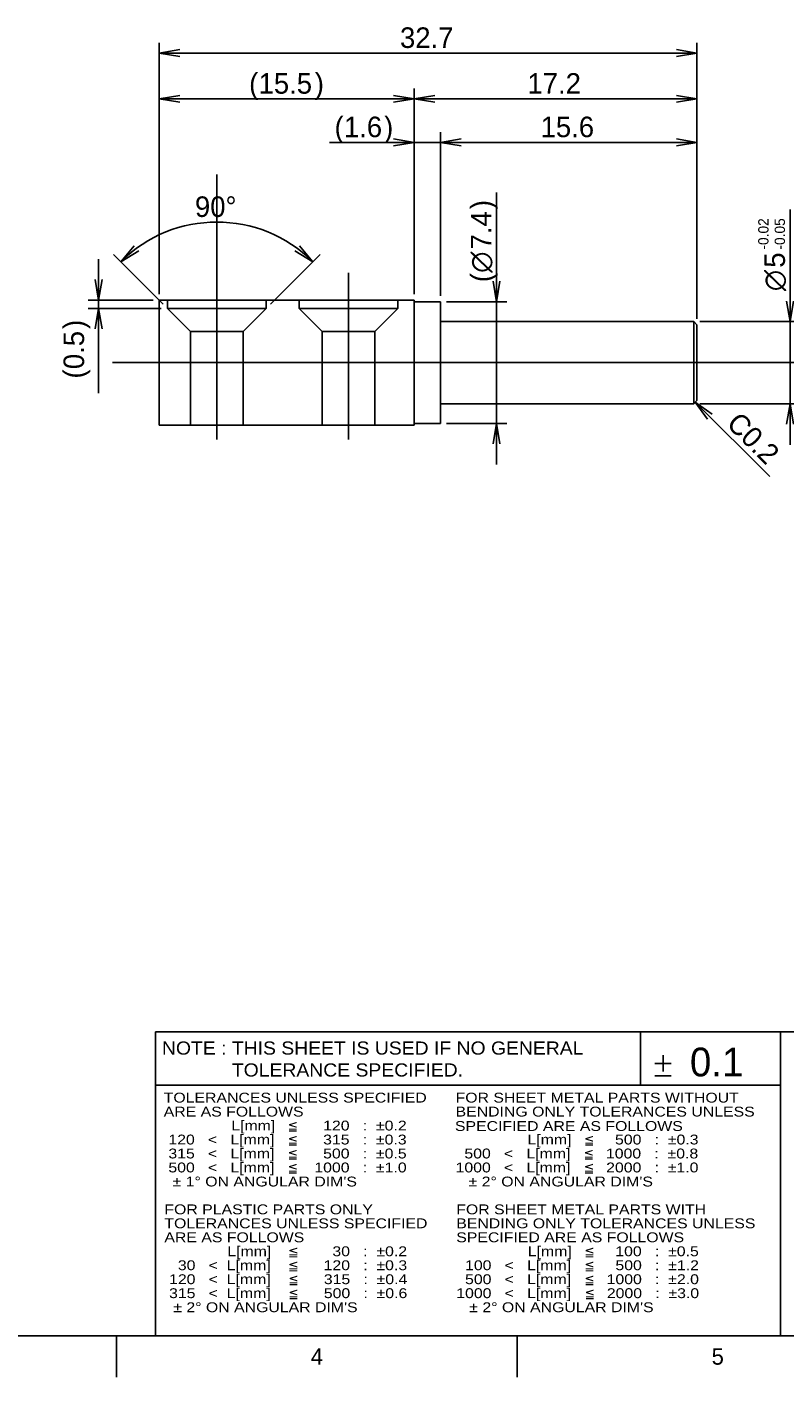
# Model space of a CAD drawing. Extents: x 0 to 415, y -31 to 324.
# Tile 2 of 4: x 155 to 248, y 5 to 169. Entities that reach past the tile are written whole.
import ezdxf
from ezdxf.enums import TextEntityAlignment as Align
from ezdxf.lldxf.tags import DXFTag

# ---------------------------------------------------------------- set-up
doc = ezdxf.new("R2010")
doc.units = 0
for name, color, linetype in [('DEFAULT', 7, 'CONTINUOUS'), ('LAYER0$C$L0', 7, 'CONTINUOUS'), ('LAYER1$C$L1', 7, 'CONTINUOUS'), ('MKE-275612B', 7, 'CONTINUOUS')]:
    doc.layers.add(name, color=color, linetype=linetype)
doc.styles.add('SEACAD_ARIAL_TTF', font='txt')
doc.styles.add('SEACAD_SOLID_EDGE_ANSI1_SY', font='semeca1.ttf')
tags = doc.linetypes.add('CENTER2', pattern=[28.575, 19.05, -3.175, 3.175, -3.175]).pattern_tags.tags
tags[10:11] = [DXFTag(74, 4), DXFTag(75, 0), DXFTag(340, '0'), DXFTag(46, 0.0), DXFTag(50, 0.0), DXFTag(44, 0.0), DXFTag(45, 0.0)]
tags[8:9] = [DXFTag(74, 4), DXFTag(75, 0), DXFTag(340, '0'), DXFTag(46, 0.0), DXFTag(50, 0.0), DXFTag(44, 0.0), DXFTag(45, 0.0)]
tags[6:7] = [DXFTag(74, 4), DXFTag(75, 0), DXFTag(340, '0'), DXFTag(46, 0.0), DXFTag(50, 0.0), DXFTag(44, 0.0), DXFTag(45, 0.0)]
tags[4:5] = [DXFTag(74, 4), DXFTag(75, 0), DXFTag(340, '0'), DXFTag(46, 0.0), DXFTag(50, 0.0), DXFTag(44, 0.0), DXFTag(45, 0.0)]
tags = doc.linetypes.add('HIDDEN2', pattern=[4.7625, 3.175, -1.5875]).pattern_tags.tags
tags[6:7] = [DXFTag(74, 4), DXFTag(75, 0), DXFTag(340, '0'), DXFTag(46, 0.0), DXFTag(50, 0.0), DXFTag(44, 0.0), DXFTag(45, 0.0)]
tags[4:5] = [DXFTag(74, 4), DXFTag(75, 0), DXFTag(340, '0'), DXFTag(46, 0.0), DXFTag(50, 0.0), DXFTag(44, 0.0), DXFTag(45, 0.0)]
doc.dimstyles.new('JIS', dxfattribs={"dimtxt": 2.5, "dimasz": 2.5, "dimexe": 1.25, "dimexo": 0.75, "dimgap": 1.25, "dimtad": 1, "dimlfac": 0.5, "dimtxsty": 'SEACAD_ARIAL_TTF', "dimsah": 1, "dimcen": 1.25, "dimazin": 3, "dimtfac": 1, "dimtmove": 0, "dimatfit": 3, "dimtolj": 1})

# ---------------------------------------------------------------- blocks, each defined once
blk = doc.blocks.new('SEANNOT_GROUP1')
at = {"layer": 'DEFAULT', "color": 7, "linetype": 'CENTER2'}
blk.add_line((165.79, 128.45), (249.6, 128.45), dxfattribs=at)
blk = doc.blocks.new('SEANNOT_GROUP2')
at = {"layer": 'DEFAULT', "color": 7, "linetype": 'CENTER2'}
blk.add_line((194.46, 119.1), (194.46, 139.36), dxfattribs=at)
blk = doc.blocks.new('SEANNOT_GROUP3')
at = {"layer": 'DEFAULT', "color": 7, "linetype": 'CENTER2'}
blk.add_line((178.46, 119.1), (178.46, 151.33), dxfattribs=at)
blk = doc.blocks.new('SE')
at = {"layer": 'MKE-275612B', "color": 7, "linetype": 'CONTINUOUS'}
for p, q in [((171.46, 136.05), (202.46, 136.05)), ((171.46, 136.05), (171.46, 120.85)), ((202.46, 136.05), (202.46, 120.85)), ((205.66, 135.85), (202.46, 135.85)), ((205.66, 121.05), (205.66, 135.85)), ((236.46, 133.45), (205.66, 133.45)), ((236.46, 123.45), (236.46, 133.45)), ((236.86, 133.05), (236.46, 133.45)), ((236.86, 133.05), (236.86, 123.85)), ((205.66, 123.45), (236.46, 123.45)), ((236.46, 123.45), (236.86, 123.85)), ((171.46, 120.85), (202.46, 120.85)), ((202.46, 121.05), (205.66, 121.05))]:
    blk.add_line(p, q, dxfattribs=at)
at = {"layer": 'MKE-275612B', "color": 7, "linetype": 'HIDDEN2'}
for p, q in [((172.46, 136.05), (172.46, 135.05)), ((184.46, 135.05), (172.46, 135.05)), ((172.46, 135.05), (175.26, 132.25)), ((181.66, 132.25), (184.46, 135.05)), ((184.46, 135.05), (184.46, 136.05)), ((188.46, 136.05), (188.46, 135.05)), ((200.46, 135.05), (188.46, 135.05)), ((188.46, 135.05), (191.26, 132.25)), ((197.66, 132.25), (200.46, 135.05)), ((200.46, 135.05), (200.46, 136.05)), ((181.66, 132.25), (175.26, 132.25)), ((175.26, 132.25), (175.26, 120.85)), ((181.66, 120.85), (181.66, 132.25)), ((197.66, 132.25), (191.26, 132.25)), ((191.26, 132.25), (191.26, 120.85)), ((197.66, 120.85), (197.66, 132.25))]:
    blk.add_line(p, q, dxfattribs=at)
blk = doc.blocks.new('DMBLK83')
at = {"layer": 'DEFAULT', "color": 7, "linetype": 'CONTINUOUS'}
for p, q in [((248.18, 118.45), (248.18, 147.08)), ((237.21, 133.45), (249.43, 133.45)), ((237.21, 123.45), (249.43, 123.45))]:
    blk.add_line(p, q, dxfattribs=at)
for points in [[(247.76, 135.95), (248.18, 133.45), (248.6, 135.95)], [(247.76, 120.95), (248.18, 123.45), (248.6, 120.95)]]:
    blk.add_lwpolyline(points, dxfattribs=at)
for s, height, style, p in [('-0.02', 1.25, 'SEACAD_ARIAL_TTF', (244.31, 142.21)), ('-0.05', 1.25, 'SEACAD_ARIAL_TTF', (246.31, 142.21)), ('5', 2.5, 'SEACAD_ARIAL_TTF', (245.06, 140)), ('O', 2.5, 'SEACAD_SOLID_EDGE_ANSI1_SY', (245.06, 137.15))]:
    blk.add_text(s, height=height, rotation=90, dxfattribs=dict(at, style=style)).set_placement(p, align=Align.TOP_LEFT)
blk = doc.blocks.new('DMBLK84')
at = {"layer": 'DEFAULT', "color": 7, "linetype": 'CONTINUOUS'}
for p, q in [((212.49, 116.05), (212.49, 149.14)), ((206.41, 135.85), (213.74, 135.85)), ((206.41, 121.05), (213.74, 121.05))]:
    blk.add_line(p, q, dxfattribs=at)
for points in [[(212.07, 138.35), (212.49, 135.85), (212.9, 138.35)], [(212.07, 118.55), (212.49, 121.05), (212.9, 118.55)]]:
    blk.add_lwpolyline(points, dxfattribs=at)
for s, style, p in [(')', 'SEACAD_ARIAL_TTF', (209.36, 147.13)), ('7.4', 'SEACAD_ARIAL_TTF', (209.36, 142.23)), ('O', 'SEACAD_SOLID_EDGE_ANSI1_SY', (209.36, 139.38)), ('(', 'SEACAD_ARIAL_TTF', (209.36, 138.24))]:
    blk.add_text(s, height=2.5, rotation=90, dxfattribs=dict(at, style=style)).set_placement(p, align=Align.TOP_LEFT)
blk = doc.blocks.new('DMBLK90')
at = {"layer": 'DEFAULT', "color": 7, "linetype": 'CONTINUOUS'}
for p, q in [((205.66, 136.6), (205.66, 156.51)), ((236.86, 133.8), (236.86, 156.51)), ((236.86, 155.26), (205.66, 155.26))]:
    blk.add_line(p, q, dxfattribs=at)
for points in [[(208.16, 154.85), (205.66, 155.26), (208.16, 155.68)], [(234.36, 154.85), (236.86, 155.26), (234.36, 155.68)]]:
    blk.add_lwpolyline(points, dxfattribs=at)
at = {"layer": 'DEFAULT', "color": 7, "linetype": 'CONTINUOUS', "style": 'SEACAD_ARIAL_TTF'}
blk.add_text('15.6', height=2.5, dxfattribs=at).set_placement((217.84, 158.39), align=Align.TOP_LEFT)
blk = doc.blocks.new('DMBLK91')
at = {"layer": 'DEFAULT', "color": 7, "linetype": 'CONTINUOUS'}
for p, q in [((202.46, 136.8), (202.46, 156.51)), ((205.66, 136.6), (205.66, 156.51)), ((210.66, 155.26), (192.15, 155.26))]:
    blk.add_line(p, q, dxfattribs=at)
for points in [[(199.96, 154.85), (202.46, 155.26), (199.96, 155.68)], [(208.16, 154.85), (205.66, 155.26), (208.16, 155.68)]]:
    blk.add_lwpolyline(points, dxfattribs=at)
at = {"layer": 'DEFAULT', "color": 7, "linetype": 'CONTINUOUS', "style": 'SEACAD_ARIAL_TTF'}
for s, p in [('(', (192.78, 158.39)), ('1.6', (193.92, 158.39)), (')', (198.81, 158.39))]:
    blk.add_text(s, height=2.5, dxfattribs=at).set_placement(p, align=Align.TOP_LEFT)
blk = doc.blocks.new('DMBLK92')
at = {"layer": 'DEFAULT', "color": 7, "linetype": 'CONTINUOUS'}
for p, q in [((202.46, 136.8), (202.46, 161.8)), ((236.86, 133.8), (236.86, 161.8)), ((236.86, 160.55), (202.46, 160.55))]:
    blk.add_line(p, q, dxfattribs=at)
for points in [[(204.96, 160.13), (202.46, 160.55), (204.96, 160.97)], [(234.36, 160.13), (236.86, 160.55), (234.36, 160.97)]]:
    blk.add_lwpolyline(points, dxfattribs=at)
at = {"layer": 'DEFAULT', "color": 7, "linetype": 'CONTINUOUS', "style": 'SEACAD_ARIAL_TTF'}
blk.add_text('17.2', height=2.5, dxfattribs=at).set_placement((216.24, 163.68), align=Align.TOP_LEFT)
blk = doc.blocks.new('DMBLK93')
at = {"layer": 'DEFAULT', "color": 7, "linetype": 'CONTINUOUS'}
for p, q in [((171.46, 136.8), (171.46, 161.8)), ((202.46, 136.8), (202.46, 161.8)), ((202.46, 160.55), (171.46, 160.55))]:
    blk.add_line(p, q, dxfattribs=at)
for points in [[(173.96, 160.13), (171.46, 160.55), (173.96, 160.97)], [(199.96, 160.13), (202.46, 160.55), (199.96, 160.97)]]:
    blk.add_lwpolyline(points, dxfattribs=at)
at = {"layer": 'DEFAULT', "color": 7, "linetype": 'CONTINUOUS', "style": 'SEACAD_ARIAL_TTF'}
for s, p in [('(', (182.39, 163.68)), ('15.5', (183.54, 163.68)), (')', (190.38, 163.68))]:
    blk.add_text(s, height=2.5, dxfattribs=at).set_placement(p, align=Align.TOP_LEFT)
blk = doc.blocks.new('DMBLK94')
at = {"layer": 'DEFAULT', "color": 7, "linetype": 'CONTINUOUS'}
for p, q in [((171.46, 136.8), (171.46, 167.38)), ((236.86, 166.13), (171.46, 166.13)), ((236.86, 133.8), (236.86, 167.38))]:
    blk.add_line(p, q, dxfattribs=at)
for points in [[(173.96, 165.71), (171.46, 166.13), (173.96, 166.55)], [(234.36, 165.71), (236.86, 166.13), (234.36, 166.55)]]:
    blk.add_lwpolyline(points, dxfattribs=at)
at = {"layer": 'DEFAULT', "color": 7, "linetype": 'CONTINUOUS', "style": 'SEACAD_ARIAL_TTF'}
blk.add_text('32.7', height=2.5, dxfattribs=at).set_placement((200.74, 169.25), align=Align.TOP_LEFT)
blk = doc.blocks.new('GDIMGGROUP')
at = {"layer": 'DEFAULT', "color": 7, "linetype": 'CONTINUOUS'}
blk.add_line((236.66, 123.65), (245.72, 114.59), dxfattribs=at)
blk.add_lwpolyline([(238.13, 121.59), (236.66, 123.65), (238.72, 122.18)], dxfattribs=at)
at = {"layer": 'DEFAULT', "color": 7, "linetype": 'CONTINUOUS', "style": 'SEACAD_ARIAL_TTF'}
blk.add_text('C0.2', height=2.5, rotation=315, dxfattribs=at).set_placement((242.09, 122.64), align=Align.TOP_LEFT)
blk = doc.blocks.new('DMBLK97')
at = {"layer": 'DEFAULT', "color": 7, "linetype": 'CONTINUOUS'}
for p, q in [((164.08, 141.05), (164.08, 124.74)), ((170.71, 136.05), (162.83, 136.05)), ((171.71, 135.05), (162.83, 135.05))]:
    blk.add_line(p, q, dxfattribs=at)
for points in [[(164.5, 138.55), (164.08, 136.05), (163.67, 138.55)], [(164.5, 132.55), (164.08, 135.05), (163.67, 132.55)]]:
    blk.add_lwpolyline(points, dxfattribs=at)
at = {"layer": 'DEFAULT', "color": 7, "linetype": 'CONTINUOUS', "style": 'SEACAD_ARIAL_TTF'}
for s, p in [(')', (159.82, 132.55)), ('0.5', (159.82, 127.66)), ('(', (159.82, 126.51))]:
    blk.add_text(s, height=2.5, rotation=90, dxfattribs=at).set_placement(p, align=Align.TOP_LEFT)
blk = doc.blocks.new('DMBLK98')
at = {"layer": 'DEFAULT', "color": 7, "linetype": 'CONTINUOUS'}
for p, q in [((171.93, 135.58), (165.9, 141.61)), ((184.99, 135.58), (191.02, 141.61))]:
    blk.add_line(p, q, dxfattribs=at)
for points in [[(168.96, 142.04), (166.79, 140.72), (168.41, 142.67)], [(188.51, 142.67), (190.13, 140.72), (187.96, 142.04)]]:
    blk.add_lwpolyline(points, dxfattribs=at)
blk.add_arc((178.46, 129.05), 16.51, 45, 135, dxfattribs=at)
at = {"layer": 'DEFAULT', "color": 7, "linetype": 'CONTINUOUS', "style": 'SEACAD_ARIAL_TTF'}
blk.add_text('90°', height=2.5, dxfattribs=at).set_placement((175.8, 148.68), align=Align.TOP_LEFT)

msp = doc.modelspace()

# ---------------------------------------------------------------- linework, layer by layer
at = {"layer": 'DEFAULT', "color": 7, "linetype": 'CONTINUOUS'}
for p, q in [((233.73, 43.171), (231.73, 43.171)), ((232.73, 42.171), (232.73, 44.171)), ((233.73, 41.671), (231.73, 41.671))]:
    msp.add_line(p, q, dxfattribs=at)
at = {"layer": 'LAYER0$C$L0', "color": 7, "linetype": 'CONTINUOUS'}
for p, q in [((20, 10), (410, 10)), ((166.25, 5), (166.25, 10)), ((215, 5), (215, 10))]:
    msp.add_line(p, q, dxfattribs=at)
at = {"layer": 'LAYER1$C$L1', "color": 7, "linetype": 'CONTINUOUS'}
for p, q in [((171, 47), (410, 47)), ((171, 10), (171, 47)), ((230, 40.5), (230, 47)), ((247, 10), (247, 47)), ((171, 40.5), (247, 40.5))]:
    msp.add_line(p, q, dxfattribs=at)

# ---------------------------------------------------------------- block references
at = {"layer": 'DEFAULT'}
for name in ['SEANNOT_GROUP3', 'SEANNOT_GROUP2', 'SE', 'SEANNOT_GROUP1', 'GDIMGGROUP']:
    msp.add_blockref(name, (0, 0), dxfattribs=at)

# ---------------------------------------------------------------- texts
at = {"layer": 'DEFAULT', "color": 7, "linetype": 'CONTINUOUS', "style": 'SEACAD_ARIAL_TTF'}
msp.add_text('0.1', height=3.5, dxfattribs=at).set_placement((236, 45.087), align=Align.TOP_LEFT)
at = {"layer": 'LAYER1$C$L1', "color": 7, "linetype": 'CONTINUOUS', "style": 'SEACAD_ARIAL_TTF'}
for s, height, width, p in [('NOTE : THIS SHEET IS USED IF NO GENERAL', 1.6, 1.1, (171.79, 45.835)), ('             TOLERANCE SPECIFIED.', 1.6, 1.1, (171.79, 43.168)), ('TOLERANCES UNLESS SPECIFIED', 1.2, 1.2, (172, 39.6)), ('FOR SHEET METAL PARTS WITHOUT', 1.2, 1.2, (207.5, 39.6)), ('ARE AS FOLLOWS', 1.2, 1.2, (172, 37.9)), ('BENDING ONLY TOLERANCES UNLESS', 1.2, 1.2, (207.5, 37.9)), ('                L[mm]  ', 1.2, 1.2, (171.66, 36.2)), ('     120   :  ±0.2', 1.2, 1.2, (188.721, 36.2)), ('SPECIFIED ARE AS FOLLOWS', 1.2, 1.2, (207.423, 36.143)), ('  120   <   L[mm]  ', 1.2, 1.2, (171.5, 34.5)), ('     315   :  ±0.3', 1.2, 1.2, (188.717, 34.5)), ('                L[mm]  ', 1.2, 1.2, (207.691, 34.5)), ('    500   :  ±0.3', 1.2, 1.2, (224.752, 34.5)), ('  315   <   L[mm]  ', 1.2, 1.2, (171.5, 32.8)), ('     500   :  ±0.5', 1.2, 1.2, (188.717, 32.8)), ('  500   <   L[mm]  ', 1.2, 1.2, (207.5, 32.8)), ('  1000   :  ±0.8', 1.2, 1.2, (224.717, 32.8)), ('  500   <   L[mm]  ', 1.2, 1.2, (171.5, 31.1)), ('   1000   :  ±1.0', 1.2, 1.2, (188.717, 31.1)), ('1000   <   L[mm]  ', 1.2, 1.2, (207.5, 31.1)), ('  2000   :  ±1.0', 1.2, 1.2, (224.743, 31.1)), ("   ± 1° ON ANGULAR DIM'S", 1.2, 1.2, (171.481, 29.388)), ("   ± 2° ON ANGULAR DIM'S", 1.2, 1.2, (207.481, 29.388)), ('FOR PLASTIC PARTS ONLY', 1.2, 1.2, (172.083, 26.001)), ('FOR SHEET METAL PARTS WITH', 1.2, 1.2, (207.583, 26.001)), ('TOLERANCES UNLESS SPECIFIED', 1.2, 1.2, (172.083, 24.301)), ('BENDING ONLY TOLERANCES UNLESS', 1.2, 1.2, (207.583, 24.301)), ('ARE AS FOLLOWS', 1.2, 1.2, (172.083, 22.601)), ('SPECIFIED ARE AS FOLLOWS', 1.2, 1.2, (207.583, 22.601)), ('               L[mm]   ', 1.2, 1.2, (171.711, 20.901)), ('       30   :  ±0.2', 1.2, 1.2, (188.772, 20.901)), ('                L[mm]  ', 1.2, 1.2, (207.724, 20.901)), ('    100   :  ±0.5', 1.2, 1.2, (224.785, 20.901)), ('    30   <  L[mm]   ', 1.2, 1.2, (171.583, 19.201)), ('     120   :  ±0.3', 1.2, 1.2, (188.775, 19.201)), ('  100   <   L[mm]  ', 1.2, 1.2, (207.583, 19.201)), ('    500   :  ±1.2', 1.2, 1.2, (224.801, 19.201)), ('  120   <  L[mm]   ', 1.2, 1.2, (171.583, 17.501)), ('     315   :  ±0.4', 1.2, 1.2, (188.801, 17.501)), ('  500   <   L[mm]  ', 1.2, 1.2, (207.583, 17.501)), ('  1000   :  ±2.0', 1.2, 1.2, (224.801, 17.501)), ('  315   <  L[mm]   ', 1.2, 1.2, (171.583, 15.801)), ('     500   :  ±0.6', 1.2, 1.2, (188.801, 15.801)), ('1000   <   L[mm]  ', 1.2, 1.2, (207.583, 15.801)), ('  2000   :  ±3.0', 1.2, 1.2, (224.827, 15.801)), ("   ± 2° ON ANGULAR DIM'S", 1.2, 1.2, (171.565, 14.089)), ("   ± 2° ON ANGULAR DIM'S", 1.2, 1.2, (207.565, 14.089))]:
    msp.add_text(s, height=height, dxfattribs=dict(at, width=width)).set_placement(p, align=Align.TOP_LEFT)
for s, height, p in [('≦', 1.2, (187.077, 36.2)), ('≦', 1.2, (187.074, 34.5)), ('≦', 1.2, (223.108, 34.5)), ('≦', 1.2, (187.074, 32.8)), ('≦', 1.2, (223.074, 32.8)), ('≦', 1.2, (187.074, 31.1)), ('≦', 1.2, (223.1, 31.1)), ('≦', 1.2, (187.128, 20.901)), ('≦', 1.2, (223.142, 20.901)), ('≦', 1.2, (187.131, 19.201)), ('≦', 1.2, (223.157, 19.201)), ('≦', 1.2, (187.157, 17.501)), ('≦', 1.2, (223.157, 17.501)), ('≦', 1.2, (187.157, 15.801)), ('≦', 1.2, (223.183, 15.801)), ('4', 2, (189.892, 8.5)), ('5', 2, (238.642, 8.5))]:
    msp.add_text(s, height=height, dxfattribs=at).set_placement(p, align=Align.TOP_LEFT)

# ---------------------------------------------------------------- dimensions: what is measured, and where the dimension line sits
at = {"layer": 'DEFAULT', "color": 7, "linetype": 'CONTINUOUS'}
for base, p1, p2, text, picture, middle in [((171.46, 166.129), (236.86, 133.051), (171.46, 136.051), '\\A1;<>', 'DMBLK94', (204.16, 166.129)), ((171.46, 160.551), (202.46, 136.051), (171.46, 136.051), '\\A1;(<>)', 'DMBLK93', (186.96, 160.551)), ((202.46, 160.551), (236.86, 133.051), (202.46, 136.051), '\\A1;<>', 'DMBLK92', (219.66, 160.551)), ((202.46, 155.265), (205.66, 135.851), (202.46, 136.051), '\\A1;(<>)', 'DMBLK91', (200.583, 155.265)), ((205.66, 155.265), (236.86, 133.051), (205.66, 135.851), '\\A1;<>', 'DMBLK90', (221.26, 155.265))]:
    dim = msp.add_linear_dim(base=base, p1=p1, p2=p2, text=text, dimstyle='JIS', override={"dimtmove": 0}, dxfattribs=at)
    dim.commit()
    dim.dimension.update_dxf_attribs({"geometry": picture, "text_midpoint": middle, "dimtype": 160})
dim = msp.add_angular_dim_2l(base=(178.46, 145.559), line1=((178.46, 129.051), (172.46, 135.051)), line2=((178.46, 129.051), (184.46, 135.051)), text='\\A1;<>', dimstyle='JIS', override={"dimtofl": 0, "dimtmove": 0}, dxfattribs=at)
dim.commit()
dim.dimension.update_dxf_attribs({"geometry": 'DMBLK98', "text_midpoint": (178.46, 145.559), "dimtype": 162})
for base, p1, p2, text, picture, middle, dimtype in [((212.487, 121.051), (205.66, 121.051), (205.66, 135.851), '\\A1;(%%C <> )', 'DMBLK84', (212.487, 137.367), 161), ((248.181, 123.451), (236.46, 123.451), (236.46, 133.451), '\\A1;%%C <>{\\H0.5x; \\S-0.02^ -0.05;}', 'DMBLK83', (248.181, 136.276), 161), ((164.085, 135.051), (171.46, 136.051), (172.46, 135.051), '\\A1;(<>)', 'DMBLK97', (164.085, 133.175), 160)]:
    dim = msp.add_linear_dim(base=base, p1=p1, p2=p2, angle=90, text=text, dimstyle='JIS', override={"dimtmove": 0}, dxfattribs=at)
    dim.commit()
    dim.dimension.update_dxf_attribs({"geometry": picture, "text_midpoint": middle, "dimtype": dimtype})

doc.saveas('drawing.dxf')
